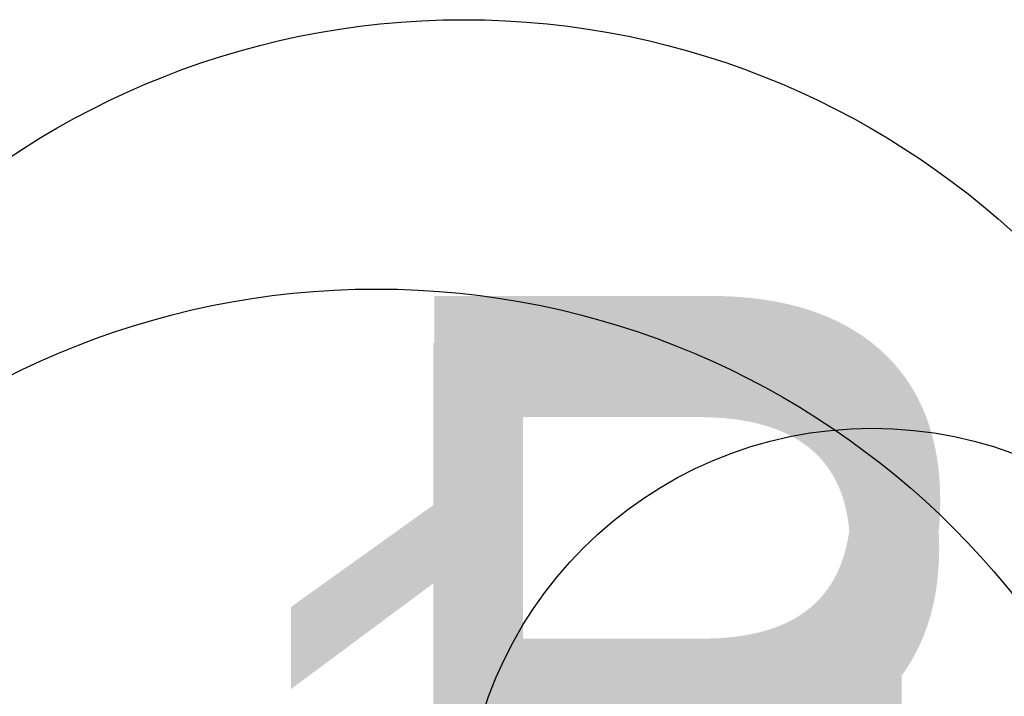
# Model space of a CAD drawing. Header units: millimetres. Extents: x -27714 to -5776, y 5810 to 9208.
# Tile 219 of 256: x -25507 to -24060, y 7791 to 8785. Entities that reach past the tile are written whole.
import ezdxf
from ezdxf.enums import TextEntityAlignment as Align

# ---------------------------------------------------------------- set-up
doc = ezdxf.new("R2010")
doc.units = ezdxf.units.MM
for name, color, linetype in [('TEXTO', 7, 'Continuous'), ('TEXTO @ 100', 7, 'Continuous'), ('TEXTO @ 200', 7, 'Continuous')]:
    doc.layers.add(name, color=color, linetype=linetype)
doc.styles.add('5', font='arial.ttf', dxfattribs={"height": 5})

# ---------------------------------------------------------------- blocks, each defined once
blk = doc.blocks.new('SIMBOLO NOMENCLATURA')
at = {"linetype": 'Continuous'}
blk.add_circle((-30, 0), 30, dxfattribs=at)
blk = doc.blocks.new('*U147')
at = {"layer": 'TEXTO @ 200', "linetype": 'Continuous', "xscale": 40, "yscale": 40, "zscale": 40}
blk.add_blockref('SIMBOLO NOMENCLATURA', (-25314.2, 7009.9), dxfattribs=at)
blk = doc.blocks.new('*U148')
at = {"layer": 'TEXTO @ 100', "style": '5'}
blk.add_text('PLANTA TÉRREO ESGOTO', height=500, dxfattribs=at).set_placement((-25164, 7160))
at = {"layer": 'TEXTO @ 200', "style": '5'}
blk.add_text('PLANTA TÉRREO ESGOTO', height=1000, dxfattribs=at).set_placement((-25014, 7310))
blk = doc.blocks.new('*U151')
at = {"layer": 'TEXTO @ 200', "linetype": 'Continuous', "xscale": 40, "yscale": 40, "zscale": 40}
blk.add_blockref('SIMBOLO NOMENCLATURA', (-25312.6, 7079.3), dxfattribs=at)
blk = doc.blocks.new('*U152')
at = {"layer": 'TEXTO @ 200', "style": '5'}
blk.add_text('PLANTA COBERTURA ESGOTO', height=1000, dxfattribs=at).set_placement((-25012.4, 7379.3))
blk = doc.blocks.new('*U155')
at = {"layer": 'TEXTO @ 100', "linetype": 'Continuous', "xscale": 20, "yscale": 20, "zscale": 20}
blk.add_blockref('SIMBOLO NOMENCLATURA', (-23654.5, 7585), dxfattribs=at)
at = {"layer": 'TEXTO @ 200', "linetype": 'Continuous', "xscale": 40, "yscale": 40, "zscale": 40}
blk.add_blockref('SIMBOLO NOMENCLATURA', (-23654.5, 7585), dxfattribs=at)
blk = doc.blocks.new('*U158')
at = {"layer": 'TEXTO @ 100', "style": '5'}
blk.add_text('1', height=500, dxfattribs=at).set_placement((-24254.5, 7585), align=Align.MIDDLE_CENTER)
at = {"layer": 'TEXTO @ 200', "style": '5'}
blk.add_text('1', height=1000, dxfattribs=at).set_placement((-24854.5, 7585), align=Align.MIDDLE_CENTER)
blk = doc.blocks.new('*U159')
at = {"layer": 'TEXTO @ 200', "linetype": 'Continuous', "xscale": 40, "yscale": 40, "zscale": 40}
blk.add_blockref('SIMBOLO NOMENCLATURA', (-23783.1, 7189.5), dxfattribs=at)

msp = doc.modelspace()

# ---------------------------------------------------------------- block references
at = {"layer": 'TEXTO'}
for name in ['*U155', '*U148', '*U152', '*U159', '*U151', '*U147', '*U158']:
    msp.add_blockref(name, (0, 0), dxfattribs=at)

doc.saveas('drawing.dxf')
